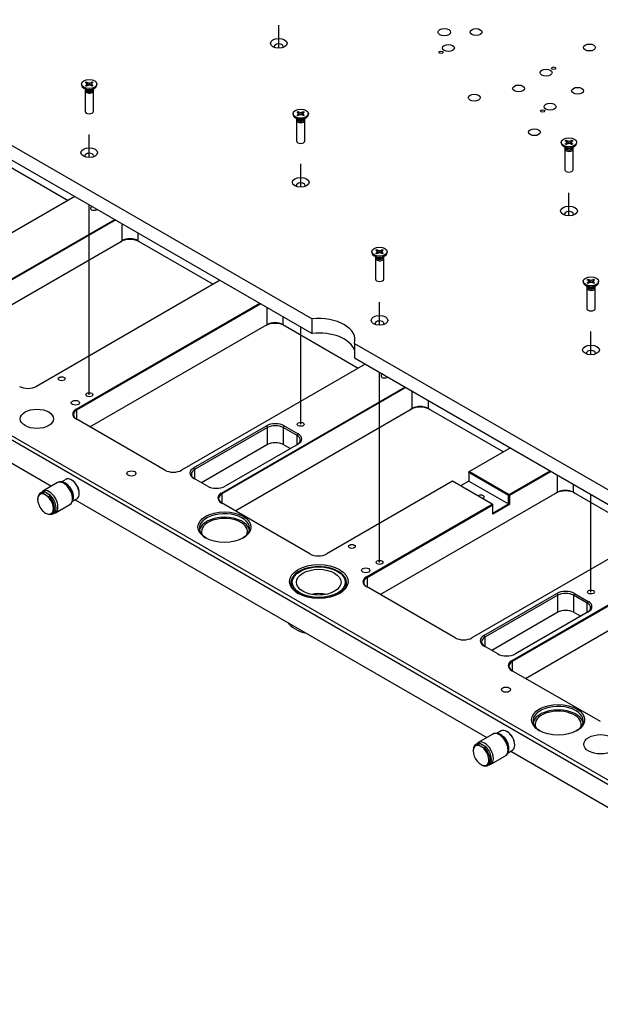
# Model space of a CAD drawing. Extents: x 0 to 415, y 5 to 324.
# Tile 3 of 12: x 106 to 175, y 65 to 182. Entities that reach past the tile are written whole.
import ezdxf
from ezdxf.lldxf.tags import DXFTag

# ---------------------------------------------------------------- set-up
doc = ezdxf.new("R2010")
doc.units = 0
for name, color, linetype in [('DEFAULT', 7, 'CONTINUOUS'), ('DV1_0', 7, 'CONTINUOUS'), ('DX1-1253534', 7, 'CONTINUOUS'), ('MKA-275630A-2', 7, 'CONTINUOUS'), ('MKE-247032A', 7, 'CONTINUOUS'), ('MKE-247033A', 7, 'CONTINUOUS'), ('MPX-247034A', 7, 'CONTINUOUS'), ('YBB-020348_PART_', 7, 'CONTINUOUS'), ('YEE-020314-1', 7, 'CONTINUOUS'), ('YKG-SS3X12_STD', 7, 'CONTINUOUS')]:
    doc.layers.add(name, color=color, linetype=linetype)
tags = doc.linetypes.add('PHANTOM2', pattern=[31.75, 15.875, -3.175, 3.175, -3.175, 3.175, -3.175]).pattern_tags.tags
tags[14:15] = [DXFTag(74, 4), DXFTag(75, 0), DXFTag(340, '0'), DXFTag(46, 0.0), DXFTag(50, 0.0), DXFTag(44, 0.0), DXFTag(45, 0.0)]
tags[12:13] = [DXFTag(74, 4), DXFTag(75, 0), DXFTag(340, '0'), DXFTag(46, 0.0), DXFTag(50, 0.0), DXFTag(44, 0.0), DXFTag(45, 0.0)]
tags[10:11] = [DXFTag(74, 4), DXFTag(75, 0), DXFTag(340, '0'), DXFTag(46, 0.0), DXFTag(50, 0.0), DXFTag(44, 0.0), DXFTag(45, 0.0)]
tags[8:9] = [DXFTag(74, 4), DXFTag(75, 0), DXFTag(340, '0'), DXFTag(46, 0.0), DXFTag(50, 0.0), DXFTag(44, 0.0), DXFTag(45, 0.0)]
tags[6:7] = [DXFTag(74, 4), DXFTag(75, 0), DXFTag(340, '0'), DXFTag(46, 0.0), DXFTag(50, 0.0), DXFTag(44, 0.0), DXFTag(45, 0.0)]
tags[4:5] = [DXFTag(74, 4), DXFTag(75, 0), DXFTag(340, '0'), DXFTag(46, 0.0), DXFTag(50, 0.0), DXFTag(44, 0.0), DXFTag(45, 0.0)]

# ---------------------------------------------------------------- blocks, each defined once
blk = doc.blocks.new('SE')
at = {"layer": 'DV1_0', "color": 7, "linetype": 'PHANTOM2'}
for p, q in [((136.93, 178.91), (136.93, 181.68)), ((114.27, 165.83), (114.27, 168.6)), ((139.56, 162.3), (139.56, 165.06)), ((171.65, 158.87), (171.65, 161.63)), ((114.27, 137.47), (114.27, 160.19)), ((148.99, 145.79), (148.99, 148.55)), ((139.56, 133.93), (139.56, 145.59)), ((174.28, 142.25), (174.28, 145.01)), ((148.99, 117.42), (148.99, 140.14)), ((174.28, 113.88), (174.28, 125.54))]:
    blk.add_line(p, q, dxfattribs=at)
at = {"layer": 'DX1-1253534', "color": 7, "linetype": 'CONTINUOUS'}
for p, q in [((51.42, 198.2), (140.92, 146.53)), ((51.42, 196.47), (140.92, 144.8)), ((140.92, 144.8), (140.92, 146.53)), ((145.98, 143.61), (235.47, 91.94)), ((145.98, 143.61), (145.98, 141.88)), ((145.98, 141.88), (235.47, 90.21))]:
    blk.add_line(p, q, dxfattribs=at)
for centre, major_axis in [((156.73, 180.82), (0.75, 0)), ((160.53, 180.83), (0.715, 0)), ((136.93, 179.49), (-1, 0)), ((157.23, 178.93), (0.715, 0)), ((174.1, 178.99), (0.715, 0)), ((156.34, 178.41), (0.257, 0)), ((169.81, 176.51), (0.257, 0)), ((168.91, 175.99), (0.715, 0)), ((165.62, 174.09), (0.715, 0)), ((160.32, 173), (0.715, 0)), ((172.68, 173.81), (0.715, 0)), ((169.39, 171.91), (0.715, 0)), ((168.49, 171.39), (0.257, 0)), ((167.51, 168.86), (0.715, 0)), ((114.27, 166.41), (-1, 0)), ((139.56, 162.87), (-1, 0)), ((171.65, 159.44), (-1, 0)), ((148.99, 146.36), (-1, 0)), ((174.28, 142.83), (-1, 0))]:
    blk.add_ellipse(centre, major_axis=major_axis, ratio=0.57735, dxfattribs=at)
for centre, major_axis, start_param, end_param in [((136.93, 179.11), (0.533, 0), 0, 3.550653), ((136.93, 179.11), (0.533, 0), 5.874125, 6.283185), ((114.27, 166.03), (0.533, 0), 0, 3.550653), ((114.27, 166.03), (0.533, 0), 5.874125, 6.283185), ((139.56, 162.49), (0.533, 0), 0, 3.550653), ((139.56, 162.49), (0.533, 0), 5.874125, 6.283185), ((171.65, 159.06), (0.533, 0), 0, 3.550653), ((171.65, 159.06), (0.533, 0), 5.874125, 6.283185), ((141.72, 144.07), (-4.33, 0), 2.956162, 4.89782), ((148.99, 145.98), (0.533, 0), 0, 3.550653), ((141.72, 142.35), (-4.33, 0), 3.327024, 4.89782), ((148.99, 145.98), (0.533, 0), 5.874125, 6.283185), ((174.28, 142.45), (0.533, 0), 0, 3.550653), ((174.28, 142.45), (0.533, 0), 5.874125, 6.283185)]:
    blk.add_ellipse(centre, major_axis=major_axis, ratio=0.57735, start_param=start_param, end_param=end_param, dxfattribs=at)
at = {"layer": 'MKA-275630A-2', "color": 7, "linetype": 'CONTINUOUS'}
for p, q in [((44.74, 167.35), (232.17, 59.14)), ((231.94, 58.73), (44.51, 166.95)), ((102.71, 165.91), (111.73, 160.7)), ((112.56, 161.18), (90.59, 148.5)), ((95.34, 145.75), (117.31, 158.44)), ((117.43, 158.37), (95.4, 145.65)), ((118.19, 155.88), (118.19, 157.93)), ((120.07, 156.84), (120.07, 155.88)), ((96.99, 143.65), (118.19, 155.88)), ((120.07, 155.88), (129.09, 150.68)), ((129.92, 151.16), (107.95, 138.47)), ((112.7, 135.73), (134.67, 148.41)), ((134.79, 148.34), (112.76, 135.63)), ((135.55, 145.86), (135.55, 147.9)), ((137.44, 146.81), (137.44, 145.86)), ((114.35, 133.62), (135.55, 145.86)), ((137.44, 145.86), (146.45, 140.65)), ((80.23, 143.6), (109.76, 126.55)), ((147.28, 141.13), (125.31, 128.45)), ((130.07, 125.71), (152.03, 138.39)), ((152.15, 138.32), (130.12, 125.61)), ((152.91, 135.84), (152.91, 137.88)), ((154.8, 136.79), (154.8, 135.84)), ((112.7, 135.73), (112.76, 135.63)), ((112.76, 135.63), (112.76, 134.54)), ((131.72, 123.6), (152.91, 135.84)), ((154.8, 135.84), (163.81, 130.63)), ((123.31, 128.45), (112.7, 134.57)), ((126.75, 128.71), (135.47, 133.75)), ((135.59, 133.54), (126.86, 128.51)), ((135.47, 133.75), (135.59, 133.54)), ((135.59, 131.5), (135.59, 133.54)), ((137.59, 133.75), (137.47, 133.54)), ((137.47, 133.54), (137.47, 131.5)), ((139.12, 132.59), (137.47, 133.54)), ((137.59, 133.75), (139.24, 132.79)), ((139.12, 132.59), (139.24, 132.79)), ((139.12, 131.5), (139.12, 132.59)), ((135.59, 131.5), (127.69, 126.94)), ((139.24, 131.57), (130.52, 126.53)), ((138.3, 131.03), (137.47, 131.5)), ((164.64, 131.11), (159.73, 128.27)), ((126.75, 128.71), (126.86, 128.51)), ((126.86, 128.51), (126.86, 127.42)), ((164.49, 125.53), (169.39, 128.36)), ((128.4, 126.53), (126.75, 127.49)), ((159.73, 128.27), (159.67, 128.24)), ((159.67, 128.17), (159.73, 128.27)), ((159.67, 128.17), (159.67, 128.24)), ((159.67, 128.17), (159.67, 127.15)), ((164.43, 125.43), (159.67, 128.17)), ((159.73, 128.27), (164.49, 125.53)), ((169.51, 128.3), (164.54, 125.43)), ((170.27, 125.81), (170.27, 127.86)), ((157.73, 127.12), (142.68, 118.43)), ((162.48, 124.37), (157.73, 127.12)), ((159.67, 127.15), (158.67, 126.57)), ((159.67, 127.15), (164.43, 124.41)), ((172.16, 126.77), (172.16, 125.81)), ((112.59, 124.91), (161.84, 96.48)), ((130.12, 125.61), (130.07, 125.71)), ((130.12, 125.61), (130.12, 124.52)), ((149.08, 113.57), (170.27, 125.81)), ((164.49, 125.53), (164.43, 125.43)), ((164.43, 124.41), (164.43, 125.43)), ((164.54, 125.43), (164.43, 125.43)), ((164.54, 125.43), (164.49, 125.53)), ((164.54, 125.43), (164.54, 124.34)), ((172.16, 125.81), (181.17, 120.61)), ((140.67, 118.43), (130.07, 124.55)), ((147.43, 115.68), (162.48, 124.37)), ((162.54, 124.27), (147.49, 115.58)), ((162.48, 124.37), (162.54, 124.27)), ((162.48, 124.37), (162.54, 124.34)), ((162.54, 123.32), (164.43, 124.41)), ((164.54, 124.34), (162.54, 123.18)), ((162.54, 124.27), (162.54, 124.34)), ((162.54, 123.18), (162.54, 124.27)), ((164.54, 124.34), (164.43, 124.41)), ((182, 121.08), (160.04, 108.4)), ((164.79, 105.66), (186.75, 118.34)), ((186.87, 118.27), (164.85, 105.56)), ((147.43, 115.68), (147.49, 115.58)), ((147.49, 115.58), (147.49, 114.49)), ((166.44, 103.55), (187.64, 115.79)), ((158.03, 108.4), (147.43, 114.53)), ((161.47, 108.66), (170.19, 113.7)), ((170.31, 113.5), (161.59, 108.46)), ((170.19, 113.7), (170.31, 113.5)), ((170.31, 111.45), (170.31, 113.5)), ((172.31, 113.7), (172.19, 113.5)), ((172.19, 113.5), (172.19, 111.45)), ((173.84, 112.54), (172.19, 113.5)), ((172.31, 113.7), (173.96, 112.75)), ((173.96, 112.75), (173.84, 112.54)), ((173.84, 111.45), (173.84, 112.54)), ((170.31, 111.45), (162.41, 106.9)), ((173.96, 111.52), (165.24, 106.49)), ((173.02, 110.98), (172.19, 111.45)), ((161.47, 108.66), (161.59, 108.46)), ((161.59, 108.46), (161.59, 107.37)), ((163.12, 106.49), (161.47, 107.44)), ((164.85, 105.56), (164.79, 105.66)), ((164.85, 105.56), (164.85, 104.47)), ((175.4, 98.38), (164.79, 104.5)), ((164.68, 94.84), (194.21, 77.79))]:
    blk.add_line(p, q, dxfattribs=at)
for centre, major_axis, start_param, end_param in [((114.84, 159.76), (0.41, 0), 2.050521, 5.80346), ((119.13, 155.07), (1.67, 0), 0.785398, 2.356194), ((119.13, 155.34), (-1.33, 0), 3.926991, 5.497787), ((136.49, 145.04), (1.67, 0), 0.785398, 2.356194), ((136.49, 145.32), (-1.33, 0), 3.926991, 5.497787), ((149.57, 139.71), (0.41, 0), 2.050521, 5.80346), ((106.95, 139.05), (1.42, 0), 3.926991, 5.497787), ((113.71, 135.08), (1.33, 0), 2.356194, 3.926991), ((113.71, 135.15), (1.42, 0), 2.356194, 3.926991), ((153.85, 135.02), (1.67, 0), 0.785398, 2.356194), ((153.85, 135.29), (-1.33, 0), 3.926991, 5.497787), ((136.53, 133.13), (-1.5, 0), 3.926991, 5.497787), ((136.53, 133), (1.33, 0), 0.785398, 2.356194), ((138.18, 132.05), (-1.33, 0), 2.356194, 3.926991), ((138.18, 132.18), (-1.5, 0), 2.356194, 3.926991), ((136.53, 130.96), (1.33, 0), 0.785398, 2.356194), ((124.31, 129.03), (1.42, 0), 3.926991, 5.497787), ((127.81, 128.1), (1.5, 0), 2.356194, 3.926991), ((127.81, 127.96), (1.33, 0), 2.356194, 3.926991), ((129.46, 127.15), (1.5, 0), 3.926991, 5.497787), ((171.22, 125.27), (-1.33, 0), 3.926991, 5.497787), ((131.07, 125.06), (1.33, 0), 2.356194, 3.926991), ((131.07, 125.13), (1.42, 0), 2.356194, 3.926991), ((161.11, 125.24), (0.41, 0), 0, 2.560957), ((161.11, 125.24), (0.41, 0), 5.293025, 6.283185), ((171.22, 125), (1.67, 0), 0.785398, 2.356194), ((130.44, 121.5), (3, 0), 0, 3.899585), ((130.44, 121.09), (3, 0), 0.118126, 3.023467), ((130.44, 121.5), (3, 0), 5.525193, 6.283185), ((141.67, 119.01), (1.42, 0), 3.926991, 5.497787), ((141.72, 114.99), (3.33, 0), 0, 3.902293), ((148.43, 115.04), (1.33, 0), 2.356194, 3.926991), ((148.43, 115.11), (1.42, 0), 2.356194, 3.926991), ((141.72, 114.99), (3.33, 0), 5.538283, 6.283185), ((171.25, 113.09), (-1.5, 0), 3.926991, 5.497787), ((171.25, 112.95), (1.33, 0), 0.785398, 2.356194), ((172.9, 112), (-1.33, 0), 2.356194, 3.926991), ((172.9, 112.13), (-1.5, 0), 2.356194, 3.926991), ((171.25, 110.91), (1.33, 0), 0.785398, 2.356194), ((159.04, 108.98), (1.42, 0), 3.926991, 5.497787), ((162.53, 108.05), (1.5, 0), 2.356194, 3.926991), ((162.53, 107.92), (1.33, 0), 2.356194, 3.926991), ((164.18, 107.1), (1.5, 0), 3.926991, 5.497787), ((165.79, 105.01), (1.33, 0), 2.356194, 3.926991), ((165.79, 105.08), (1.42, 0), 2.356194, 3.926991), ((170.35, 98.46), (3, 0), 0, 3.899585), ((170.35, 98.05), (3, 0), 0.118126, 3.023467), ((170.35, 98.46), (3, 0), 5.525193, 6.283185)]:
    blk.add_ellipse(centre, major_axis=major_axis, ratio=0.57735, start_param=start_param, end_param=end_param, dxfattribs=at)
for centre, major_axis in [((110.96, 139.38), (0.41, 0)), ((112.62, 136.51), (-0.5, 0)), ((114.27, 137.47), (0.41, 0)), ((108.01, 134.59), (-2, 0)), ((139.56, 133.93), (0.41, 0)), ((119.32, 128.06), (-0.54, 0)), ((130.44, 121.64), (-3.17, 0)), ((145.68, 119.33), (0.41, 0)), ((141.72, 115.13), (-3.5, 0)), ((147.34, 116.47), (-0.5, 0)), ((148.99, 117.42), (0.41, 0)), ((174.28, 113.88), (0.41, 0)), ((164.11, 102.2), (-0.54, 0)), ((170.35, 98.6), (-3.17, 0)), ((175.42, 95.67), (-2, 0))]:
    blk.add_ellipse(centre, major_axis=major_axis, ratio=0.57735, dxfattribs=at)
at = {"layer": 'MKE-247032A', "color": 7, "linetype": 'CONTINUOUS'}
for p, q in [((138.83, 115.79), (138.67, 115.6)), ((144.76, 115.6), (144.61, 115.79))]:
    blk.add_line(p, q, dxfattribs=at)
for major_axis in [(3.17, 0), (2.67, 0)]:
    blk.add_ellipse((141.72, 115.05), major_axis=major_axis, ratio=0.57735, dxfattribs=at)
for centre, major_axis, start_param, end_param in [((141.72, 114.81), (3.33, 0), 2.721058, 3.09448), ((141.72, 114.81), (3.33, 0), 0.047113, 0.420534), ((141.72, 112.14), (2.67, 0), 1.229237, 1.912356), ((141.72, 111.1), (4, 0), 3.522154, 4.331828)]:
    blk.add_ellipse(centre, major_axis=major_axis, ratio=0.57735, start_param=start_param, end_param=end_param, dxfattribs=at)
at = {"layer": 'MKE-247033A', "color": 7, "linetype": 'CONTINUOUS'}
for p, q in [((108.1, 125.03), (108.1, 124.95)), ((108.56, 125.78), (108.4, 125.69)), ((108.91, 125.84), (108.74, 125.75)), ((109.65, 125.41), (108.91, 125.84)), ((109.65, 125.41), (109.49, 125.32)), ((109.83, 123.2), (110, 123.3)), ((160.65, 95.71), (160.48, 95.62)), ((160.99, 95.77), (160.83, 95.68)), ((161.74, 95.34), (160.99, 95.77)), ((160.19, 94.96), (160.19, 94.88)), ((161.74, 95.34), (161.57, 95.25)), ((161.92, 93.13), (162.08, 93.23))]:
    blk.add_line(p, q, dxfattribs=at)
for centre, radius, start, end in [((109.57, 126.42), 1.06, 218.9743, 240.4023), ((109.93, 127.09), 1.83, 241.0768, 256.0244), ((109.93, 124.92), 1.83, 241.0768, 256.0244), ((161.65, 96.35), 1.06, 218.9743, 240.4023), ((162.01, 97.02), 1.83, 241.0768, 256.0244), ((162.01, 94.85), 1.83, 241.0768, 256.0244)]:
    blk.add_arc(centre, radius, start, end, dxfattribs=at)
for centre, major_axis, start_param, end_param in [((109.04, 124.4), (0.67, -1.15), 2.356194, 5.497787), ((109.11, 124.45), (0.72, -1.24), 2.731945, 3.926991), ((109.28, 124.54), (0.72, -1.24), 2.731945, 3.141593), ((109.04, 124.4), (-0.67, 1.15), 2.356194, 5.497787), ((109.11, 124.45), (-0.72, 1.24), 2.731945, 5.122037), ((109.28, 124.54), (-0.72, 1.24), 3.141593, 5.122037), ((161.13, 94.33), (0.67, -1.15), 2.356194, 5.497787), ((161.2, 94.37), (0.72, -1.24), 2.731945, 3.926991), ((161.36, 94.47), (0.72, -1.24), 2.731945, 3.141593), ((161.13, 94.33), (-0.67, 1.15), 2.356194, 5.497787), ((161.2, 94.37), (-0.72, 1.24), 2.731945, 5.122037), ((161.36, 94.47), (-0.72, 1.24), 3.141593, 5.122037)]:
    blk.add_ellipse(centre, major_axis=major_axis, ratio=0.57735, start_param=start_param, end_param=end_param, dxfattribs=at)
at = {"layer": 'MPX-247034A', "color": 7, "linetype": 'CONTINUOUS'}
for p, q in [((111.46, 127.34), (110.92, 127.03)), ((112.18, 127.25), (112.13, 127.28)), ((112.27, 124.73), (112.8, 125.03)), ((113.07, 125.64), (113.07, 125.7)), ((163.55, 97.27), (163.01, 96.96)), ((164.26, 97.18), (164.22, 97.2)), ((165.16, 95.57), (165.16, 95.63)), ((164.36, 94.66), (164.88, 94.96))]:
    blk.add_line(p, q, dxfattribs=at)
for centre, major_axis, start_param, end_param in [((112.13, 126.19), (-0.67, 1.15), 3.141593, 6.283185), ((112.18, 126.21), (0.63, -1.1), 0.785398, 2.356194), ((111.45, 125.79), (0.67, -1.15), 0.342832, 2.782303), ((163.53, 95.72), (0.67, -1.15), 0.342832, 2.782303), ((164.22, 96.12), (-0.67, 1.15), 3.141593, 6.283185), ((164.26, 96.14), (0.63, -1.1), 0.785398, 2.356194)]:
    blk.add_ellipse(centre, major_axis=major_axis, ratio=0.57735, start_param=start_param, end_param=end_param, dxfattribs=at)
at = {"layer": 'YBB-020348_PART_', "color": 7, "linetype": 'CONTINUOUS'}
for p, q in [((110.46, 126.96), (108.72, 125.95)), ((110.22, 123.35), (111.96, 124.36)), ((162.55, 96.88), (160.8, 95.88)), ((162.3, 93.28), (164.05, 94.29))]:
    blk.add_line(p, q, dxfattribs=at)
for centre, radius, start, end in [((110.93, 125.35), 1.37, 9.4345, 35.1026), ((111.27, 125.19), 1.08, 358.0774, 20.7148), ((163.02, 95.28), 1.37, 9.4345, 35.1026), ((163.36, 95.12), 1.08, 358.0774, 20.7148)]:
    blk.add_arc(centre, radius, start, end, dxfattribs=at)
for centre, start_param, end_param in [((109.47, 124.65), 3.145015, 6.282186), ((111.21, 125.66), 3.926991, 6.283185), ((111.21, 125.66), 3.141593, 3.926991), ((163.3, 95.59), 3.926991, 6.283185), ((161.55, 94.58), 3.145015, 6.282186), ((163.3, 95.59), 3.141593, 3.926991)]:
    blk.add_ellipse(centre, major_axis=(-0.75, 1.3), ratio=0.57735, start_param=start_param, end_param=end_param, dxfattribs=at)
for points, knots in [([(112.05, 126.13), (112.01, 126.21), (111.91, 126.41), (111.61, 126.73), (111.23, 126.98), (110.86, 127.07), (110.58, 127.04), (110.49, 126.96), (110.47, 126.94)], [0, 0, 0, 0, 0.098571, 0.327595, 0.560778, 0.769614, 0.963734, 1, 1, 1, 1]), ([(111.96, 124.38), (112.01, 124.4), (112.15, 124.47), (112.31, 124.75), (112.34, 125), (112.35, 125.15)], [0, 0, 0, 0, 0.181438, 0.559805, 1, 1, 1, 1]), ([(109.97, 123.26), (110, 123.27), (110.09, 123.29), (110.16, 123.34), (110.21, 123.37)], [0.8419472, 0.8419472, 0.8419472, 0.8419472, 0.9040364, 1, 1, 1, 1]), ([(164.14, 96.06), (164.1, 96.13), (163.99, 96.34), (163.69, 96.66), (163.32, 96.91), (162.95, 97), (162.67, 96.97), (162.57, 96.89), (162.55, 96.87)], [0, 0, 0, 0, 0.098571, 0.327595, 0.560778, 0.769614, 0.963734, 1, 1, 1, 1]), ([(164.04, 94.31), (164.09, 94.33), (164.23, 94.4), (164.4, 94.68), (164.42, 94.92), (164.44, 95.08)], [0, 0, 0, 0, 0.181438, 0.559805, 1, 1, 1, 1]), ([(162.05, 93.19), (162.09, 93.19), (162.18, 93.22), (162.25, 93.26), (162.3, 93.3)], [0.8419472, 0.8419472, 0.8419472, 0.8419472, 0.9040364, 1, 1, 1, 1])]:
    blk.add_open_spline(points, degree=3, knots=knots, dxfattribs=at)
for points in [[(108.73, 125.94), (108.69, 125.91), (108.65, 125.89), (108.62, 125.86)], [(160.81, 95.87), (160.77, 95.84), (160.73, 95.82), (160.7, 95.79)]]:
    blk.add_open_spline(points, degree=3, dxfattribs=at)
at = {"layer": 'YEE-020314-1', "color": 7, "linetype": 'CONTINUOUS'}
for centre, start_param, end_param in [((130.44, 121.09), 2.898136, 6.283185), ((130.44, 121.09), 0, 0.243457), ((170.35, 98.05), 2.898136, 6.283185), ((170.35, 98.05), 0, 0.239509)]:
    blk.add_ellipse(centre, major_axis=(-2.75, 0), ratio=0.57735, start_param=start_param, end_param=end_param, dxfattribs=at)
at = {"layer": 'YKG-SS3X12_STD', "color": 7, "linetype": 'CONTINUOUS'}
for p, q in [((113.35, 174.62), (113.35, 174.51)), ((113.83, 174.8), (113.96, 174.87)), ((113.92, 174.76), (113.83, 174.8)), ((113.83, 174.43), (113.92, 174.47)), ((113.96, 174.36), (113.83, 174.43)), ((114.02, 174.62), (113.92, 174.76)), ((113.92, 174.47), (114.02, 174.62)), ((113.92, 174.47), (113.99, 174.39)), ((113.96, 174.87), (114.12, 174.44)), ((113.96, 174.87), (114.02, 174.82)), ((114.02, 174.41), (113.96, 174.36)), ((114.02, 174.82), (114.14, 174.44)), ((114.02, 174.82), (114.27, 174.76)), ((114.02, 174.62), (114.1, 174.43)), ((114.27, 174.47), (114.02, 174.41)), ((114.27, 174.76), (114.52, 174.82)), ((114.27, 174.76), (114.27, 174.47)), ((114.52, 174.41), (114.27, 174.47)), ((114.52, 174.82), (114.4, 174.44)), ((114.59, 174.87), (114.42, 174.44)), ((114.52, 174.62), (114.44, 174.43)), ((114.52, 174.82), (114.59, 174.87)), ((114.62, 174.76), (114.52, 174.62)), ((114.52, 174.62), (114.62, 174.47)), ((114.59, 174.36), (114.52, 174.41)), ((114.62, 174.47), (114.55, 174.39)), ((114.59, 174.87), (114.71, 174.8)), ((114.71, 174.43), (114.59, 174.36)), ((114.71, 174.8), (114.62, 174.76)), ((114.62, 174.47), (114.71, 174.43)), ((115.19, 174.51), (115.19, 174.62)), ((113.62, 174.13), (113.92, 173.96)), ((113.77, 174.05), (113.77, 174.03)), ((113.77, 173.83), (113.77, 171.35)), ((113.8, 173.94), (113.78, 173.87)), ((113.79, 173.95), (113.83, 173.89)), ((114.63, 173.96), (114.92, 174.13)), ((114.72, 173.89), (114.75, 173.95)), ((114.77, 173.87), (114.75, 173.94)), ((114.77, 174.03), (114.77, 174.05)), ((114.77, 171.35), (114.77, 173.83)), ((138.64, 171.08), (138.64, 170.97)), ((139.12, 171.26), (139.24, 171.33)), ((139.2, 171.22), (139.12, 171.26)), ((139.12, 170.9), (139.2, 170.93)), ((139.24, 170.83), (139.12, 170.9)), ((139.3, 171.08), (139.2, 171.22)), ((139.2, 170.93), (139.3, 171.08)), ((139.2, 170.93), (139.27, 170.85)), ((139.24, 171.33), (139.41, 170.9)), ((139.24, 171.33), (139.3, 171.28)), ((139.3, 170.88), (139.24, 170.83)), ((139.3, 171.28), (139.43, 170.9)), ((139.3, 171.28), (139.56, 171.22)), ((139.3, 171.08), (139.38, 170.89)), ((139.56, 170.93), (139.3, 170.88)), ((139.56, 171.22), (139.81, 171.28)), ((139.56, 171.22), (139.56, 170.93)), ((139.81, 170.88), (139.56, 170.93)), ((139.81, 171.28), (139.68, 170.9)), ((139.87, 171.33), (139.7, 170.9)), ((139.81, 171.08), (139.73, 170.89)), ((139.81, 171.28), (139.87, 171.33)), ((139.91, 171.22), (139.81, 171.08)), ((139.81, 171.08), (139.91, 170.93)), ((139.87, 170.83), (139.81, 170.88)), ((139.91, 170.93), (139.84, 170.85)), ((139.87, 171.33), (139.99, 171.26)), ((139.99, 170.9), (139.87, 170.83)), ((139.99, 171.26), (139.91, 171.22)), ((139.91, 170.93), (139.99, 170.9)), ((140.47, 170.97), (140.47, 171.08)), ((138.91, 170.6), (139.2, 170.43)), ((139.06, 170.51), (139.06, 170.49)), ((139.08, 170.41), (139.06, 170.33)), ((139.06, 170.29), (139.06, 167.81)), ((139.08, 170.41), (139.11, 170.35)), ((139.91, 170.43), (140.2, 170.6)), ((140, 170.35), (140.03, 170.41)), ((140.05, 170.33), (140.03, 170.41)), ((140.06, 170.49), (140.06, 170.51)), ((140.06, 167.81), (140.06, 170.29)), ((170.73, 167.65), (170.73, 167.54)), ((171.21, 167.83), (171.34, 167.9)), ((171.3, 167.79), (171.21, 167.83)), ((171.21, 167.47), (171.3, 167.5)), ((171.34, 167.39), (171.21, 167.47)), ((171.4, 167.65), (171.3, 167.79)), ((171.3, 167.5), (171.4, 167.65)), ((171.3, 167.5), (171.37, 167.42)), ((171.34, 167.9), (171.5, 167.47)), ((171.34, 167.9), (171.4, 167.85)), ((171.4, 167.45), (171.34, 167.39)), ((171.4, 167.85), (171.52, 167.47)), ((171.4, 167.85), (171.65, 167.79)), ((171.4, 167.65), (171.48, 167.46)), ((171.65, 167.5), (171.4, 167.45)), ((171.65, 167.79), (171.9, 167.85)), ((171.65, 167.79), (171.65, 167.5)), ((171.9, 167.45), (171.65, 167.5)), ((171.9, 167.85), (171.78, 167.47)), ((171.96, 167.9), (171.8, 167.47)), ((171.9, 167.65), (171.82, 167.46)), ((171.9, 167.85), (171.96, 167.9)), ((172, 167.79), (171.9, 167.65)), ((171.9, 167.65), (172, 167.5)), ((171.96, 167.39), (171.9, 167.45)), ((172, 167.5), (171.93, 167.42)), ((171.96, 167.9), (172.09, 167.83)), ((172.09, 167.47), (171.96, 167.39)), ((172.09, 167.83), (172, 167.79)), ((172, 167.5), (172.09, 167.47)), ((172.57, 167.54), (172.57, 167.65)), ((171, 167.17), (171.3, 167)), ((171.15, 167.08), (171.15, 167.06)), ((171.15, 166.86), (171.15, 164.38)), ((171.17, 166.98), (171.16, 166.9)), ((171.17, 166.98), (171.2, 166.92)), ((172, 167), (172.3, 167.17)), ((172.1, 166.92), (172.13, 166.98)), ((172.15, 166.9), (172.13, 166.98)), ((172.15, 167.06), (172.15, 167.08)), ((172.15, 164.38), (172.15, 166.86)), ((148.08, 154.57), (148.08, 154.46)), ((148.55, 154.75), (148.68, 154.82)), ((148.64, 154.71), (148.55, 154.75)), ((148.55, 154.39), (148.64, 154.42)), ((148.68, 154.31), (148.55, 154.39)), ((148.74, 154.57), (148.64, 154.71)), ((148.64, 154.42), (148.74, 154.57)), ((148.64, 154.42), (148.71, 154.34)), ((148.68, 154.82), (148.85, 154.39)), ((148.68, 154.82), (148.74, 154.77)), ((148.74, 154.37), (148.68, 154.31)), ((148.74, 154.77), (148.87, 154.39)), ((148.74, 154.77), (148.99, 154.71)), ((148.74, 154.57), (148.82, 154.38)), ((148.99, 154.42), (148.74, 154.37)), ((148.99, 154.71), (149.25, 154.77)), ((148.99, 154.71), (148.99, 154.42)), ((149.25, 154.37), (148.99, 154.42)), ((149.25, 154.77), (149.12, 154.39)), ((149.31, 154.82), (149.14, 154.39)), ((149.25, 154.57), (149.17, 154.38)), ((149.25, 154.77), (149.31, 154.82)), ((149.35, 154.71), (149.25, 154.57)), ((149.25, 154.57), (149.35, 154.42)), ((149.31, 154.31), (149.25, 154.37)), ((149.35, 154.42), (149.28, 154.34)), ((149.31, 154.82), (149.43, 154.75)), ((149.43, 154.39), (149.31, 154.31)), ((149.43, 154.75), (149.35, 154.71)), ((149.35, 154.42), (149.43, 154.39)), ((149.91, 154.46), (149.91, 154.57)), ((148.35, 154.09), (148.64, 153.92)), ((148.49, 154), (148.49, 153.98)), ((148.49, 153.78), (148.49, 151.3)), ((148.52, 153.9), (148.5, 153.82)), ((148.52, 153.9), (148.55, 153.84)), ((149.35, 153.92), (149.64, 154.09)), ((149.44, 153.84), (149.47, 153.9)), ((149.49, 153.82), (149.47, 153.9)), ((149.49, 153.98), (149.49, 154)), ((149.49, 151.3), (149.49, 153.78)), ((173.36, 151.03), (173.36, 150.92)), ((173.84, 151.21), (173.96, 151.29)), ((173.93, 151.18), (173.84, 151.21)), ((173.84, 150.85), (173.93, 150.89)), ((173.96, 150.78), (173.84, 150.85)), ((174.03, 151.03), (173.93, 151.18)), ((173.93, 150.89), (174.03, 151.03)), ((173.93, 150.89), (174, 150.8)), ((173.96, 151.29), (174.13, 150.85)), ((173.96, 151.29), (174.03, 151.24)), ((174.03, 150.83), (173.96, 150.78)), ((174.03, 151.24), (174.15, 150.86)), ((174.03, 151.24), (174.28, 151.18)), ((174.03, 151.03), (174.11, 150.85)), ((174.28, 150.89), (174.03, 150.83)), ((174.28, 151.18), (174.53, 151.24)), ((174.28, 151.18), (174.28, 150.89)), ((174.53, 150.83), (174.28, 150.89)), ((174.53, 151.24), (174.41, 150.86)), ((174.59, 151.29), (174.43, 150.85)), ((174.53, 151.03), (174.45, 150.85)), ((174.53, 151.24), (174.59, 151.29)), ((174.63, 151.18), (174.53, 151.03)), ((174.53, 151.03), (174.63, 150.89)), ((174.59, 150.78), (174.53, 150.83)), ((174.63, 150.89), (174.56, 150.8)), ((174.59, 151.29), (174.72, 151.21)), ((174.72, 150.85), (174.59, 150.78)), ((174.72, 151.21), (174.63, 151.18)), ((174.63, 150.89), (174.72, 150.85)), ((175.19, 150.92), (175.19, 151.03)), ((173.63, 150.55), (173.92, 150.38)), ((173.78, 150.46), (173.78, 150.45)), ((173.8, 150.36), (173.78, 150.28)), ((173.78, 150.24), (173.78, 147.77)), ((173.8, 150.36), (173.83, 150.3)), ((174.63, 150.38), (174.93, 150.55)), ((174.72, 150.3), (174.76, 150.36)), ((174.77, 150.28), (174.75, 150.36)), ((174.78, 150.45), (174.78, 150.46)), ((174.78, 147.77), (174.78, 150.24))]:
    blk.add_line(p, q, dxfattribs=at)
for centre in [(114.27, 174.62), (139.56, 171.08), (171.65, 167.65), (148.99, 154.57), (174.28, 151.03)]:
    blk.add_ellipse(centre, major_axis=(0.917, 0), ratio=0.57735, dxfattribs=at)
for centre, major_axis, start_param, end_param in [((114.27, 174.51), (0.917, 0), 3.141593, 6.283185), ((114.27, 173.83), (0.5, 0), 2.9966, 6.283185), ((114.27, 174.03), (0.5, 0), 3.141593, 6.283185), ((114.27, 173.96), (0.466, 0), 3.434744, 5.990034), ((114.27, 174.17), (0.5, 0), 3.926991, 5.497787), ((114.27, 173.83), (0.5, 0), 0, 0.144993), ((114.27, 171.35), (0.5, 0), 3.141593, 6.283185), ((139.56, 170.97), (0.917, 0), 3.141593, 6.283185), ((139.56, 170.29), (0.5, 0), 2.9966, 6.283185), ((139.56, 170.49), (0.5, 0), 3.141593, 6.283185), ((139.56, 170.43), (0.466, 0), 3.434744, 5.990034), ((139.56, 170.63), (0.5, 0), 3.926991, 5.497787), ((139.56, 170.29), (0.5, 0), 0, 0.144993), ((139.56, 167.81), (0.5, 0), 3.141593, 6.283185), ((171.65, 167.54), (0.917, 0), 3.141593, 6.283185), ((171.65, 166.86), (0.5, 0), 2.9966, 6.283185), ((171.65, 167.06), (0.5, 0), 3.141593, 6.283185), ((171.65, 167), (0.466, 0), 3.434744, 5.990034), ((171.65, 167.2), (0.5, 0), 3.926991, 5.497787), ((171.65, 166.86), (0.5, 0), 0, 0.144993), ((171.65, 164.38), (0.5, 0), 3.141593, 6.283185), ((148.99, 154.46), (0.917, 0), 3.141593, 6.283185), ((148.99, 153.78), (0.5, 0), 2.9966, 6.283185), ((148.99, 153.98), (0.5, 0), 3.141593, 6.283185), ((148.99, 153.92), (0.466, 0), 3.434744, 5.990034), ((148.99, 154.12), (0.5, 0), 3.926991, 5.497787), ((148.99, 153.78), (0.5, 0), 0, 0.144993), ((148.99, 151.3), (0.5, 0), 3.141593, 6.283185), ((174.28, 150.92), (0.917, 0), 3.141593, 6.283185), ((174.28, 150.24), (0.5, 0), 2.9966, 6.283185), ((174.28, 150.45), (0.5, 0), 3.141593, 6.283185), ((174.28, 150.38), (0.466, 0), 3.434744, 5.990034), ((174.28, 150.58), (0.5, 0), 3.926991, 5.497787), ((174.28, 150.24), (0.5, 0), 0, 0.144993), ((174.28, 147.77), (0.5, 0), 3.141593, 6.283185)]:
    blk.add_ellipse(centre, major_axis=major_axis, ratio=0.57735, start_param=start_param, end_param=end_param, dxfattribs=at)

msp = doc.modelspace()

# ---------------------------------------------------------------- block references
at = {"layer": 'DEFAULT'}
msp.add_blockref('SE', (0, 0), dxfattribs=at)

doc.saveas('drawing.dxf')
